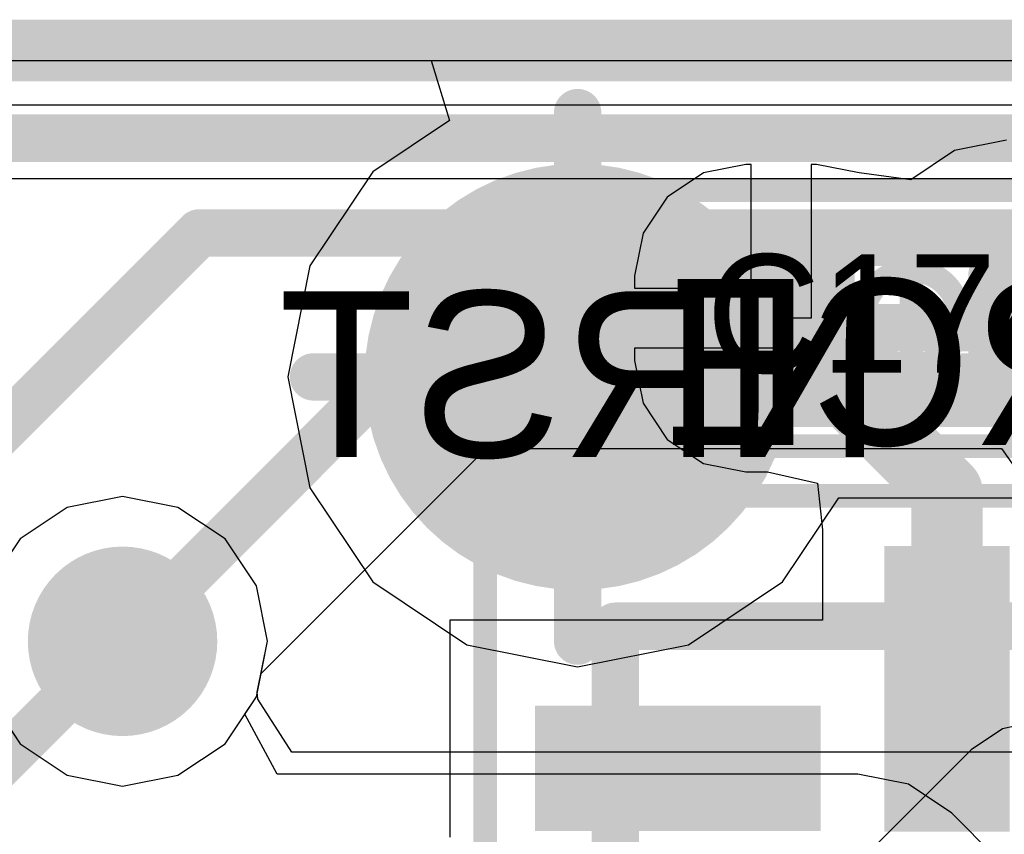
# Model space of a CAD drawing. Header units: millimetres. Extents: x -2 to 68, y -2 to 27.4.
# Tile 175 of 256: x 7.5 to 9.6, y 23.5 to 25.2. Entities that reach past the tile are written whole.
import ezdxf

# ---------------------------------------------------------------- set-up
doc = ezdxf.new("R2010")
doc.units = ezdxf.units.MM
for name, color, linetype in [('BottomLayer', 5, 'Continuous'), ('BottomSolder', 6, 'Continuous'), ('DrillGuide', 244, 'Continuous'), ('Mechanical13', 56, 'Continuous'), ('Mechanical15', 56, 'Continuous'), ('Mechanical2', 216, 'Continuous'), ('Mechanical42', 56, 'Continuous'), ('Mechanical88', 56, 'Continuous'), ('MidLayer1', 16, 'Continuous'), ('MidLayer2', 76, 'Continuous'), ('MidLayer3', 90, 'Continuous'), ('MidLayer4', 156, 'Continuous'), ('MidLayer5', 130, 'Continuous'), ('MidLayer6', 216, 'Continuous'), ('MidLayer7', 6, 'Continuous'), ('MidLayer8', 54, 'Continuous'), ('MultiLayer', 9, 'Continuous'), ('TopLayer', 1, 'Continuous'), ('TopPaste', 8, 'Continuous'), ('TopSolder', 216, 'Continuous'), ('ViaHoleLayer', 16, 'Continuous')]:
    doc.layers.add(name, color=color, linetype=linetype)

# ---------------------------------------------------------------- blocks, each defined once
blk = doc.blocks.new('PQFN40P180X260X55_16N_16')
at = {"layer": 'Mechanical13', "const_width": 0.1}
for points in [[(-0.9, -1.3), (-0.9, 1.3)], [(0.9, -1.3), (-0.9, -1.3)]]:
    blk.add_lwpolyline(points, dxfattribs=at)
at = {"layer": 'Mechanical13', "const_width": 0.05}
blk.add_lwpolyline([(-0.925, -1.3, 1), (-0.875, -1.3, 1)], format="xyb", close=True, dxfattribs=at)
blk.add_lwpolyline([(-0.925, -1.3, 1), (-0.875, -1.3, 1)], format="xyb", close=True, dxfattribs=at)
at = {"layer": 'Mechanical15', "const_width": 0.05}
for points in [[(-1.175, -1.575), (-1.175, 1.575)], [(1.175, -1.575), (-1.175, -1.575)]]:
    blk.add_lwpolyline(points, dxfattribs=at)
at = {"layer": 'Mechanical15', "const_width": 0.025}
blk.add_lwpolyline([(-1.1875, -1.575, 1), (-1.1625, -1.575, 1)], format="xyb", close=True, dxfattribs=at)
blk.add_lwpolyline([(-1.1875, -1.575, 1), (-1.1625, -1.575, 1)], format="xyb", close=True, dxfattribs=at)
at = {"layer": 'TopLayer'}
for points in [[(-0.4865, -0.7125), (-0.4865, -0.4875), (-1.0495, -0.7125), (-1.0495, -0.4875)], [(-0.7125, -1.4495), (-0.4875, -1.4495), (-0.7125, -0.8865), (-0.4875, -0.8865)]]:
    blk.add_solid(points, dxfattribs=at)
at = {"layer": 'TopPaste'}
for points in [[(-0.4865, -0.7125), (-0.4865, -0.4875), (-1.0495, -0.7125), (-1.0495, -0.4875)], [(-0.7125, -1.4495), (-0.4875, -1.4495), (-0.7125, -0.8865), (-0.4875, -0.8865)]]:
    blk.add_solid(points, dxfattribs=at)
at = {"layer": 'TopSolder'}
for points in [[(-0.4665, -0.7325), (-0.4665, -0.4675), (-1.0695, -0.7325), (-1.0695, -0.4675)], [(-0.7325, -1.4695), (-0.4675, -1.4695), (-0.7325, -0.8665), (-0.4675, -0.8665)]]:
    blk.add_solid(points, dxfattribs=at)
blk = doc.blocks.new('CAP_0201_22')
at = {"layer": 'Mechanical13', "const_width": 0.12}
for points in [[(-0.32, -0.17), (-0.32, 0.17)], [(-0.32, 0.17), (0.32, 0.17)], [(0.32, -0.17), (0.32, 0.17)], [(-0.32, -0.17), (0.32, -0.17)]]:
    blk.add_lwpolyline(points, dxfattribs=at)
at = {"layer": 'Mechanical13', "const_width": 0.06}
for points in [[(-0.35, 0.17, 1), (-0.29, 0.17, 1)], [(-0.35, 0.17, 1), (-0.29, 0.17, 1)], [(0.29, 0.17, 1), (0.35, 0.17, 1)], [(0.29, 0.17, 1), (0.35, 0.17, 1)], [(-0.35, -0.17, 1), (-0.29, -0.17, 1)], [(-0.35, -0.17, 1), (-0.29, -0.17, 1)], [(0.29, -0.17, 1), (0.35, -0.17, 1)], [(0.29, -0.17, 1), (0.35, -0.17, 1)]]:
    blk.add_lwpolyline(points, format="xyb", close=True, dxfattribs=at)
at = {"layer": 'Mechanical15', "const_width": 0.05}
for points in [[(-0.53, -0.27), (-0.53, 0.27)], [(-0.53, 0.27), (0.53, 0.27)], [(0.53, -0.27), (0.53, 0.27)], [(0, -0.135), (0, 0.135)], [(-0.135, 0), (0.135, 0)], [(-0.53, -0.27), (0.53, -0.27)]]:
    blk.add_lwpolyline(points, dxfattribs=at)
at = {"layer": 'Mechanical15'}
for points, const_width in [([(-0.5425, 0.27, 1), (-0.5175, 0.27, 1)], 0.025), ([(-0.5425, 0.27, 1), (-0.5175, 0.27, 1)], 0.025), ([(0.5175, 0.27, 1), (0.5425, 0.27, 1)], 0.025), ([(0.5175, 0.27, 1), (0.5425, 0.27, 1)], 0.025), ([(-0.0125, 0.135, 1), (0.0125, 0.135, 1)], 0.025), ([(0.1013, 0, 1), (-0.1013, 0, 1)], 0.05), ([(-0.1475, 0, 1), (-0.1225, 0, 1)], 0.025), ([(-0.1138, 0, 1), (-0.0888, 0, 1)], 0.025), ([(0.0888, 0, 1), (0.1138, 0, 1)], 0.025), ([(0.1225, 0, 1), (0.1475, 0, 1)], 0.025), ([(-0.0125, -0.135, 1), (0.0125, -0.135, 1)], 0.025), ([(-0.5425, -0.27, 1), (-0.5175, -0.27, 1)], 0.025), ([(-0.5425, -0.27, 1), (-0.5175, -0.27, 1)], 0.025), ([(0.5175, -0.27, 1), (0.5425, -0.27, 1)], 0.025), ([(0.5175, -0.27, 1), (0.5425, -0.27, 1)], 0.025)]:
    blk.add_lwpolyline(points, format="xyb", close=True, dxfattribs=dict(at, const_width=const_width))
at = {"layer": 'TopLayer', "const_width": 0.0806}
for points in [[(-0.3897, 0.0894, 1), (-0.3091, 0.0894, 1)], [(-0.2409, 0.0894, 1), (-0.1603, 0.0894, 1)], [(0.1603, 0.0894, 1), (0.2409, 0.0894, 1)], [(0.3091, 0.0894, 1), (0.3897, 0.0894, 1)], [(-0.3897, -0.0894, 1), (-0.3091, -0.0894, 1)], [(-0.2409, -0.0894, 1), (-0.1603, -0.0894, 1)], [(0.1603, -0.0894, 1), (0.2409, -0.0894, 1)], [(0.3091, -0.0894, 1), (0.3897, -0.0894, 1)]]:
    blk.add_lwpolyline(points, format="xyb", close=True, dxfattribs=at)
at = {"layer": 'TopLayer'}
for points in [[(-0.2006, 0.17), (-0.3494, 0.17), (-0.2006, -0.17), (-0.3494, -0.17)], [(0.2006, -0.17), (0.3494, -0.17), (0.2006, 0.17), (0.3494, 0.17)], [(-0.12, 0.0894), (-0.43, 0.0894), (-0.12, -0.0894), (-0.43, -0.0894)], [(0.12, -0.0894), (0.43, -0.0894), (0.12, 0.0894), (0.43, 0.0894)]]:
    blk.add_solid(points, dxfattribs=at)
at = {"layer": 'TopPaste', "const_width": 0.0806}
for points in [[(-0.3897, 0.0894, 1), (-0.3091, 0.0894, 1)], [(-0.2409, 0.0894, 1), (-0.1603, 0.0894, 1)], [(0.1603, 0.0894, 1), (0.2409, 0.0894, 1)], [(0.3091, 0.0894, 1), (0.3897, 0.0894, 1)], [(-0.3897, -0.0894, 1), (-0.3091, -0.0894, 1)], [(-0.2409, -0.0894, 1), (-0.1603, -0.0894, 1)], [(0.1603, -0.0894, 1), (0.2409, -0.0894, 1)], [(0.3091, -0.0894, 1), (0.3897, -0.0894, 1)]]:
    blk.add_lwpolyline(points, format="xyb", close=True, dxfattribs=at)
at = {"layer": 'TopPaste'}
for points in [[(-0.2006, 0.17), (-0.3494, 0.17), (-0.2006, -0.17), (-0.3494, -0.17)], [(0.2006, -0.17), (0.3494, -0.17), (0.2006, 0.17), (0.3494, 0.17)], [(-0.12, 0.0894), (-0.43, 0.0894), (-0.12, -0.0894), (-0.43, -0.0894)], [(0.12, -0.0894), (0.43, -0.0894), (0.12, 0.0894), (0.43, 0.0894)]]:
    blk.add_solid(points, dxfattribs=at)
at = {"layer": 'TopSolder', "const_width": 0.0806}
for points in [[(-0.3897, 0.0894, 1), (-0.3091, 0.0894, 1)], [(-0.2409, 0.0894, 1), (-0.1603, 0.0894, 1)], [(0.1603, 0.0894, 1), (0.2409, 0.0894, 1)], [(0.3091, 0.0894, 1), (0.3897, 0.0894, 1)], [(-0.3897, -0.0894, 1), (-0.3091, -0.0894, 1)], [(-0.2409, -0.0894, 1), (-0.1603, -0.0894, 1)], [(0.1603, -0.0894, 1), (0.2409, -0.0894, 1)], [(0.3091, -0.0894, 1), (0.3897, -0.0894, 1)]]:
    blk.add_lwpolyline(points, format="xyb", close=True, dxfattribs=at)
at = {"layer": 'TopSolder'}
for points in [[(-0.2006, 0.17), (-0.3494, 0.17), (-0.2006, -0.17), (-0.3494, -0.17)], [(0.2006, -0.17), (0.3494, -0.17), (0.2006, 0.17), (0.3494, 0.17)], [(-0.12, 0.0894), (-0.43, 0.0894), (-0.12, -0.0894), (-0.43, -0.0894)], [(0.12, -0.0894), (0.43, -0.0894), (0.12, 0.0894), (0.43, 0.0894)]]:
    blk.add_solid(points, dxfattribs=at)
blk = doc.blocks.new('TP_0_8MM_B_48')
at = {"layer": 'BottomLayer', "const_width": 0.4001}
blk.add_lwpolyline([(-0.2, 0, 1), (0.2, 0, 1)], format="xyb", close=True, dxfattribs=at)
at = {"layer": 'BottomSolder', "const_width": 0.45}
blk.add_lwpolyline([(-0.225, 0, 1), (0.225, 0, 1)], format="xyb", close=True, dxfattribs=at)

msp = doc.modelspace()

# ---------------------------------------------------------------- linework, layer by layer
at = {"layer": 'BottomLayer'}
for p, q in [((3.5488, 25.0941), (8.4113, 25.0941)), ((8.4113, 25.0941), (8.4498, 24.9671)), ((8.4498, 24.9671), (8.2876, 24.8587)), ((8.2876, 24.8587), (8.155, 24.6603)), ((8.155, 24.6603), (8.1084, 24.4261)), ((8.1084, 24.4261), (8.155, 24.192)), ((8.155, 24.192), (8.2876, 23.9935)), ((7.7595, 24.1739), (7.6424, 24.1506)), ((7.8765, 24.1506), (7.7595, 24.1739)), ((9.1529, 23.9935), (9.2716, 24.1712)), ((9.2716, 24.1712), (9.691, 24.1712)), ((7.6424, 24.1506), (7.5432, 24.0843)), ((7.9758, 24.0843), (7.8765, 24.1506)), ((7.5432, 24.0843), (7.4769, 23.9851)), ((8.0421, 23.9851), (7.9758, 24.0843)), ((8.2876, 23.9935), (8.4861, 23.8609)), ((8.9544, 23.8609), (9.1529, 23.9935)), ((8.0653, 23.868), (8.0421, 23.9851)), ((8.0421, 23.7509), (8.0653, 23.868)), ((8.4861, 23.8609), (8.7202, 23.8143)), ((8.7202, 23.8143), (8.9544, 23.8609)), ((8.0178, 23.7146), (8.0421, 23.7509)), ((8.0857, 23.5876), (8.0178, 23.7146)), ((9.3117, 23.5876), (8.0857, 23.5876)), ((9.419, 23.5663), (9.3117, 23.5876)), ((9.51, 23.5055), (9.419, 23.5663)), ((9.9233, 23.0922), (9.51, 23.5055))]:
    msp.add_line(p, q, dxfattribs=at)
at = {"layer": 'BottomLayer', "const_width": 0.1}
for points in [[(8.7202, 24.4261), (9.7966, 24.4261)], [(6.7204, 22.8289), (7.7595, 23.868)]]:
    msp.add_lwpolyline(points, dxfattribs=at)
at = {"layer": 'BottomLayer'}
for points, const_width in [([(8.6952, 24.4261, 1), (8.7452, 24.4261, 1)], 0.05), ([(7.6595, 23.868, 1), (7.8595, 23.868, 1)], 0.2), ([(7.7345, 23.868, 1), (7.7845, 23.868, 1)], 0.05)]:
    msp.add_lwpolyline(points, format="xyb", close=True, dxfattribs=dict(at, const_width=const_width))
at = {"layer": 'DrillGuide'}
for points, const_width in [([(8.7072, 24.55, 1), (8.7572, 24.55, 1)], 0.05), ([(7.7095, 23.868, 1), (7.8095, 23.868, 1)], 0.1)]:
    msp.add_lwpolyline(points, format="xyb", close=True, dxfattribs=dict(at, const_width=const_width))
at = {"layer": 'Mechanical88', "const_width": 0.1}
for points in [[(8.7202, 24.4261), (8.7202, 24.9839)], [(8.1625, 24.4261), (8.7202, 24.4261)], [(8.7202, 24.4261), (9.278, 24.4261)], [(8.7202, 23.8684), (8.7202, 24.4261)]]:
    msp.add_lwpolyline(points, dxfattribs=at)
at = {"layer": 'Mechanical88', "const_width": 0.05}
for points in [[(8.6952, 24.9839, 1), (8.7452, 24.9839, 1)], [(8.1375, 24.4261, 1), (8.1875, 24.4261, 1)], [(8.6952, 24.4261, 1), (8.7452, 24.4261, 1)], [(8.6952, 24.4261, 1), (8.7452, 24.4261, 1)], [(8.6952, 24.4261, 1), (8.7452, 24.4261, 1)], [(8.6952, 24.4261, 1), (8.7452, 24.4261, 1)], [(9.253, 24.4261, 1), (9.303, 24.4261, 1)], [(8.6952, 23.8684, 1), (8.7452, 23.8684, 1)]]:
    msp.add_lwpolyline(points, format="xyb", close=True, dxfattribs=at)
at = {"layer": 'MidLayer1'}
for p, q in [((3.5488, 25.0941), (33.2243, 25.0941)), ((7.7595, 24.1739), (7.6424, 24.1506)), ((7.8765, 24.1506), (7.7595, 24.1739)), ((7.6424, 24.1506), (7.5432, 24.0843)), ((7.9758, 24.0843), (7.8765, 24.1506)), ((7.5432, 24.0843), (7.4769, 23.9851)), ((8.0421, 23.9851), (7.9758, 24.0843)), ((8.0653, 23.868), (8.0421, 23.9851)), ((8.0421, 23.7509), (8.0653, 23.868)), ((7.4769, 23.7509), (7.5432, 23.6517)), ((7.9758, 23.6517), (8.0421, 23.7509)), ((7.5432, 23.6517), (7.6424, 23.5854)), ((7.8765, 23.5854), (7.9758, 23.6517)), ((7.6424, 23.5854), (7.7595, 23.5621)), ((7.7595, 23.5621), (7.8765, 23.5854))]:
    msp.add_line(p, q, dxfattribs=at)
for points, const_width in [([(8.6572, 24.55, 1), (8.8072, 24.55, 1)], 0.15), ([(7.6595, 23.868, 1), (7.8595, 23.868, 1)], 0.2)]:
    msp.add_lwpolyline(points, format="xyb", close=True, dxfattribs=dict(at, const_width=const_width))
at = {"layer": 'MidLayer2'}
for p, q in [((6.5021, 24.8451), (17.1309, 24.8451)), ((7.7595, 24.1739), (7.6424, 24.1506)), ((7.8765, 24.1506), (7.7595, 24.1739)), ((7.6424, 24.1506), (7.5432, 24.0843)), ((7.9758, 24.0843), (7.8765, 24.1506)), ((7.5432, 24.0843), (7.4769, 23.9851)), ((8.0421, 23.9851), (7.9758, 24.0843)), ((8.0653, 23.868), (8.0421, 23.9851)), ((8.0421, 23.7509), (8.0653, 23.868)), ((7.4769, 23.7509), (7.5432, 23.6517)), ((7.9758, 23.6517), (8.0421, 23.7509)), ((7.5432, 23.6517), (7.6424, 23.5854)), ((7.8765, 23.5854), (7.9758, 23.6517)), ((7.6424, 23.5854), (7.7595, 23.5621)), ((7.7595, 23.5621), (7.8765, 23.5854))]:
    msp.add_line(p, q, dxfattribs=at)
at = {"layer": 'MidLayer2', "const_width": 0.1}
msp.add_lwpolyline([(6.3965, 25.1), (29.2895, 25.1)], dxfattribs=at)
at = {"layer": 'MidLayer2', "const_width": 0.2}
msp.add_lwpolyline([(7.6595, 23.868, 1), (7.8595, 23.868, 1)], format="xyb", close=True, dxfattribs=at)
at = {"layer": 'MidLayer3'}
for p, q in [((3.5488, 25.0941), (33.2243, 25.0941)), ((7.7595, 24.1739), (7.6424, 24.1506)), ((7.8765, 24.1506), (7.7595, 24.1739)), ((7.6424, 24.1506), (7.5432, 24.0843)), ((7.9758, 24.0843), (7.8765, 24.1506)), ((7.5432, 24.0843), (7.4769, 23.9851)), ((8.0421, 23.9851), (7.9758, 24.0843)), ((8.0653, 23.868), (8.0421, 23.9851)), ((8.044, 23.7608), (8.0653, 23.868)), ((8.0453, 23.7459), (8.044, 23.7608)), ((8.1166, 23.6338), (8.0453, 23.7459)), ((11.0012, 23.6338), (8.1166, 23.6338))]:
    msp.add_line(p, q, dxfattribs=at)
at = {"layer": 'MidLayer3', "const_width": 0.2}
msp.add_lwpolyline([(7.6595, 23.868, 1), (7.8595, 23.868, 1)], format="xyb", close=True, dxfattribs=at)
at = {"layer": 'MidLayer4'}
for p, q in [((3.5488, 25.0941), (33.2243, 25.0941)), ((7.7595, 24.1739), (7.6424, 24.1506)), ((7.8765, 24.1506), (7.7595, 24.1739)), ((7.6424, 24.1506), (7.5432, 24.0843)), ((7.9758, 24.0843), (7.8765, 24.1506)), ((7.5432, 24.0843), (7.4769, 23.9851)), ((8.0421, 23.9851), (7.9758, 24.0843)), ((8.0653, 23.868), (8.0421, 23.9851)), ((8.0421, 23.7509), (8.0653, 23.868)), ((7.4769, 23.7509), (7.5432, 23.6517)), ((7.9758, 23.6517), (8.0421, 23.7509)), ((7.5432, 23.6517), (7.6424, 23.5854)), ((7.8765, 23.5854), (7.9758, 23.6517)), ((7.6424, 23.5854), (7.7595, 23.5621)), ((7.7595, 23.5621), (7.8765, 23.5854))]:
    msp.add_line(p, q, dxfattribs=at)
at = {"layer": 'MidLayer4', "const_width": 0.2}
msp.add_lwpolyline([(7.6595, 23.868, 1), (7.8595, 23.868, 1)], format="xyb", close=True, dxfattribs=at)
at = {"layer": 'MidLayer5'}
for p, q in [((8.0518, 23.7998), (8.527, 24.2751)), ((8.527, 24.2751), (9.6151, 24.2751)), ((9.6151, 24.2751), (9.7037, 24.1481)), ((8.0421, 23.7509), (8.0518, 23.7998)), ((7.4791, 23.7476), (7.5432, 23.6517)), ((7.9758, 23.6517), (8.0421, 23.7509)), ((7.5432, 23.6517), (7.6424, 23.5854)), ((7.8765, 23.5854), (7.9758, 23.6517)), ((7.6424, 23.5854), (7.7595, 23.5621)), ((7.7595, 23.5621), (7.8765, 23.5854))]:
    msp.add_line(p, q, dxfattribs=at)
at = {"layer": 'MidLayer5', "const_width": 0.1}
for points in [[(6.9215, 25.13), (37.278, 25.13)], [(7.4215, 24.93), (32.6202, 24.93)], [(7.4629, 24.2714), (7.9215, 24.73)], [(7.9215, 24.73), (32.5374, 24.73)], [(7.7595, 23.868), (8.4215, 24.53)], [(8.4215, 24.53), (32.37, 24.53)]]:
    msp.add_lwpolyline(points, dxfattribs=at)
at = {"layer": 'MidLayer5'}
for points, const_width in [([(7.8965, 24.73, 1), (7.9465, 24.73, 1)], 0.05), ([(7.8965, 24.73, 1), (7.9465, 24.73, 1)], 0.05), ([(8.3965, 24.53, 1), (8.4465, 24.53, 1)], 0.05), ([(8.3965, 24.53, 1), (8.4465, 24.53, 1)], 0.05), ([(7.6595, 23.868, 1), (7.8595, 23.868, 1)], 0.2), ([(7.7345, 23.868, 1), (7.7845, 23.868, 1)], 0.05)]:
    msp.add_lwpolyline(points, format="xyb", close=True, dxfattribs=dict(at, const_width=const_width))
at = {"layer": 'MidLayer6'}
for p, q in [((3.5488, 25.0941), (33.2243, 25.0941)), ((7.7595, 24.1739), (7.6424, 24.1506)), ((7.8765, 24.1506), (7.7595, 24.1739)), ((7.6424, 24.1506), (7.5432, 24.0843)), ((7.9758, 24.0843), (7.8765, 24.1506)), ((7.5432, 24.0843), (7.4769, 23.9851)), ((8.0421, 23.9851), (7.9758, 24.0843)), ((8.0653, 23.868), (8.0421, 23.9851)), ((8.0421, 23.7509), (8.0653, 23.868)), ((7.4769, 23.7509), (7.5432, 23.6517)), ((7.9758, 23.6517), (8.0421, 23.7509)), ((7.5432, 23.6517), (7.6424, 23.5854)), ((7.8765, 23.5854), (7.9758, 23.6517)), ((7.6424, 23.5854), (7.7595, 23.5621)), ((7.7595, 23.5621), (7.8765, 23.5854))]:
    msp.add_line(p, q, dxfattribs=at)
at = {"layer": 'MidLayer6', "const_width": 0.2}
msp.add_lwpolyline([(7.6595, 23.868, 1), (7.8595, 23.868, 1)], format="xyb", close=True, dxfattribs=at)
at = {"layer": 'MidLayer7'}
for p, q in [((7.25, 25), (33.0677, 25)), ((7.7595, 24.1739), (7.6424, 24.1506)), ((7.8765, 24.1506), (7.7595, 24.1739)), ((7.6424, 24.1506), (7.5432, 24.0843)), ((7.9758, 24.0843), (7.8765, 24.1506)), ((7.5432, 24.0843), (7.4769, 23.9851)), ((8.0421, 23.9851), (7.9758, 24.0843)), ((8.0653, 23.868), (8.0421, 23.9851)), ((8.0421, 23.7509), (8.0653, 23.868)), ((7.4769, 23.7509), (7.5432, 23.6517)), ((7.9758, 23.6517), (8.0421, 23.7509)), ((7.5432, 23.6517), (7.6424, 23.5854)), ((7.8765, 23.5854), (7.9758, 23.6517)), ((7.6424, 23.5854), (7.7595, 23.5621)), ((7.7595, 23.5621), (7.8765, 23.5854))]:
    msp.add_line(p, q, dxfattribs=at)
at = {"layer": 'MidLayer7', "const_width": 0.2}
msp.add_lwpolyline([(7.6595, 23.868, 1), (7.8595, 23.868, 1)], format="xyb", close=True, dxfattribs=at)
at = {"layer": 'MidLayer8'}
for p, q in [((3.5488, 25.0941), (30.2657, 25.0941)), ((7.7595, 24.1739), (7.6424, 24.1506)), ((7.8765, 24.1506), (7.7595, 24.1739)), ((7.6424, 24.1506), (7.5432, 24.0843)), ((7.9758, 24.0843), (7.8765, 24.1506)), ((7.5432, 24.0843), (7.4769, 23.9851)), ((8.0421, 23.9851), (7.9758, 24.0843)), ((8.0653, 23.868), (8.0421, 23.9851)), ((8.0421, 23.7509), (8.0653, 23.868)), ((7.4769, 23.7509), (7.5432, 23.6517)), ((7.9758, 23.6517), (8.0421, 23.7509)), ((9.617, 23.6834), (9.5508, 23.6392)), ((9.6431, 23.6886), (9.617, 23.6834)), ((7.5432, 23.6517), (7.6424, 23.5854)), ((7.8765, 23.5854), (7.9758, 23.6517)), ((9.5508, 23.6392), (8.8977, 22.9861)), ((7.6424, 23.5854), (7.7595, 23.5621)), ((7.7595, 23.5621), (7.8765, 23.5854))]:
    msp.add_line(p, q, dxfattribs=at)
at = {"layer": 'MidLayer8', "const_width": 0.2}
msp.add_lwpolyline([(7.6595, 23.868, 1), (7.8595, 23.868, 1)], format="xyb", close=True, dxfattribs=at)
at = {"layer": 'MultiLayer'}
for points, const_width in [([(8.6572, 24.55, 1), (8.8072, 24.55, 1)], 0.15), ([(7.6595, 23.868, 1), (7.8595, 23.868, 1)], 0.2)]:
    msp.add_lwpolyline(points, format="xyb", close=True, dxfattribs=dict(at, const_width=const_width))
at = {"layer": 'TopLayer'}
for p, q in [((3.5488, 25.0941), (13.7806, 25.0941)), ((9.6256, 24.9255), (9.5161, 24.9037)), ((9.5161, 24.9037), (9.4233, 24.8417)), ((9.0756, 24.8745), (8.9856, 24.8566)), ((9.0865, 24.8745), (9.0756, 24.8745)), ((9.0865, 24.6135), (9.0865, 24.8745)), ((9.2244, 24.8745), (9.2135, 24.8745)), ((9.2135, 24.8745), (9.2135, 24.55)), ((9.3144, 24.8566), (9.2244, 24.8745)), ((8.9856, 24.8566), (8.9093, 24.8057)), ((9.4233, 24.8417), (9.3144, 24.8566)), ((8.9093, 24.8057), (8.8584, 24.7294)), ((8.8584, 24.7294), (8.8405, 24.6394)), ((8.8405, 24.6394), (8.8405, 24.6135)), ((8.8405, 24.6135), (9.0865, 24.6135)), ((9.2135, 24.55), (9.15, 24.55)), ((9.15, 24.55), (9.15, 24.4865)), ((9.15, 24.4865), (8.8405, 24.4865)), ((8.8405, 24.4865), (8.8405, 24.4606)), ((8.8405, 24.4606), (8.8584, 24.3706)), ((8.8584, 24.3706), (8.9093, 24.2943)), ((8.9093, 24.2943), (8.9856, 24.2434)), ((8.9856, 24.2434), (9.0756, 24.2255)), ((9.0756, 24.2255), (9.1213, 24.2255)), ((9.1213, 24.2255), (9.2269, 24.2019)), ((9.2269, 24.2019), (9.2375, 24.1032)), ((7.7595, 24.1739), (7.6424, 24.1506)), ((7.8765, 24.1506), (7.7595, 24.1739)), ((7.6424, 24.1506), (7.5432, 24.0843)), ((7.9758, 24.0843), (7.8765, 24.1506)), ((9.2375, 24.1032), (9.2375, 23.9125)), ((7.5432, 24.0843), (7.4769, 23.9851)), ((8.0421, 23.9851), (7.9758, 24.0843)), ((8.0653, 23.868), (8.0421, 23.9851)), ((9.2375, 23.9125), (8.4505, 23.9125)), ((8.4505, 23.9125), (8.4505, 23.4549)), ((8.0421, 23.7509), (8.0653, 23.868)), ((7.4769, 23.7509), (7.5432, 23.6517)), ((7.9758, 23.6517), (8.0421, 23.7509)), ((7.5432, 23.6517), (7.6424, 23.5854)), ((7.8765, 23.5854), (7.9758, 23.6517)), ((7.6424, 23.5854), (7.7595, 23.5621)), ((7.7595, 23.5621), (7.8765, 23.5854))]:
    msp.add_line(p, q, dxfattribs=at)
for points, const_width in [([(8.6572, 24.55, 1), (8.8072, 24.55, 1)], 0.15), ([(8.6947, 24.55, 1), (8.7697, 24.55, 1)], 0.075), ([(9.1125, 24.55, 1), (9.1875, 24.55, 1)], 0.075), ([(9.1125, 24.535, 1), (9.1875, 24.535, 1)], 0.075), ([(9.4625, 24.185, 1), (9.5375, 24.185, 1)], 0.075), ([(9.4625, 24.185, 1), (9.5375, 24.185, 1)], 0.075), ([(7.6595, 23.868, 1), (7.8595, 23.868, 1)], 0.2), ([(9.4625, 23.768, 1), (9.5375, 23.768, 1)], 0.075)]:
    msp.add_lwpolyline(points, format="xyb", close=True, dxfattribs=dict(at, const_width=const_width))
at = {"layer": 'TopLayer', "const_width": 0.15}
for points in [[(8.7322, 24.55), (9.15, 24.55)], [(9.15, 24.535), (9.5, 24.185)], [(9.5, 23.768), (9.5, 24.185)]]:
    msp.add_lwpolyline(points, dxfattribs=at)
at = {"layer": 'ViaHoleLayer'}
for points, const_width in [([(8.7072, 24.55, 1), (8.7572, 24.55, 1)], 0.05), ([(7.7095, 23.868, 1), (7.8095, 23.868, 1)], 0.1)]:
    msp.add_lwpolyline(points, format="xyb", close=True, dxfattribs=dict(at, const_width=const_width))

# ---------------------------------------------------------------- block references
at = {"rotation": 270}
for name, p in [('TP_0_8MM_B_48', (8.7202, 24.4261)), ('PQFN40P180X260X55_16N_16', (10.1, 23))]:
    msp.add_blockref(name, p, dxfattribs=at)
msp.add_blockref('CAP_0201_22', (9.425, 24.55))

# ---------------------------------------------------------------- texts
at = {"layer": 'Mechanical2'}
msp.add_text('C174', height=0.25, dxfattribs=at).set_placement((8.9916, 24.4348))
at = {"layer": 'Mechanical42', "text_generation_flag": 2}
for s, height, p in [('nBOOT_SOURCE', 0.349999, (12.7508, 24.2824)), ('NRST', 0.35, (9.3632, 24.257))]:
    msp.add_text(s, height=height, dxfattribs=at).set_placement(p)

doc.saveas('drawing.dxf')
